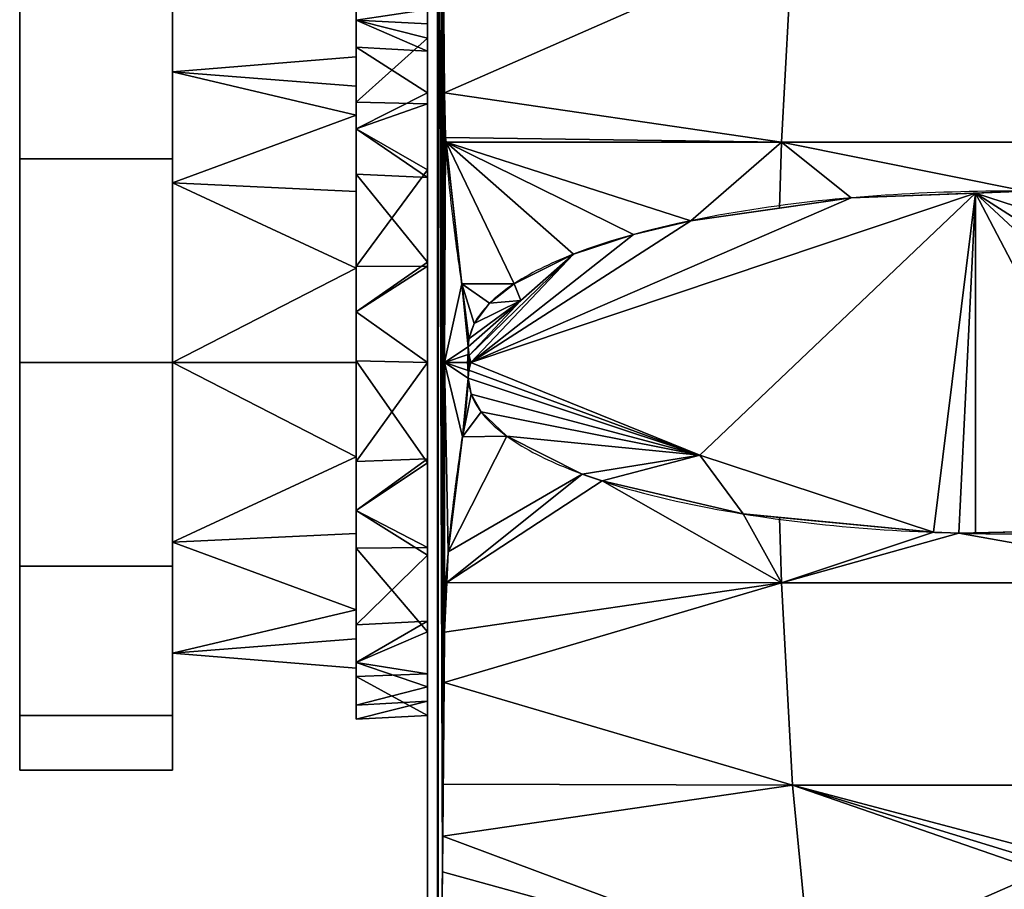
# Model space of a CAD drawing. Extents: x -164 to 115, y -163 to 163.
# Tile 5 of 14: x -164 to -67, y -52 to 34. Entities that reach past the tile are written whole.
import ezdxf

# ---------------------------------------------------------------- set-up
doc = ezdxf.new("R2010")
doc.units = 0
doc.header["$MEASUREMENT"] = 0
doc.layers.add('1', color=7, linetype='Continuous')

# ---------------------------------------------------------------- blocks, each defined once
blk = doc.blocks.new('UG_SURFACE_001')
at = {"layer": '1', "color": 253, "linetype": 'Continuous'}
for points in [[(-82.050622, 16.151275, -96.123315), (-69.864415, 16.623028, -97.921647), (-119.366288, 0, -88.36738)], [(-119.366288, 0, -88.36738), (-69.864415, 16.623028, -97.921647), (-96.912526, -9.101785, -93.408659)], [(-69.864415, 16.623028, -97.921647), (-73.968142, -16.664345, -97.395457), (-96.912526, -9.101785, -93.408659)], [(-69.864415, 16.623028, -97.921647), (-71.480826, -16.748762, -97.758256), (-73.968142, -16.664345, -97.395457)], [(-69.864415, 16.623028, -97.921647), (-69.870211, -16.711747, -97.955965), (-71.480826, -16.748762, -97.758256)], [(-52.603532, -16.314942, -100.075431), (-69.870211, -16.711747, -97.955965), (-69.864415, 16.623028, -97.921647)], [(-18.752672, 0, -102.323584), (-69.864415, 16.623028, -97.921647), (-64.947724, 16.813362, -98.647214)], [(-36.561675, -14.289094, -101.444125), (-52.603532, -16.314942, -100.075431), (-69.864415, 16.623028, -97.921647)], [(-25.688624, -11.614608, -102.060854), (-36.561675, -14.289094, -101.444125), (-69.864415, 16.623028, -97.921647)], [(-25.688624, -11.614608, -102.060854), (-69.864415, 16.623028, -97.921647), (-18.752672, 0, -102.323584)], [(-119.366288, 0, -88.36738), (-97.794048, 13.90849, -93.232222), (-82.050622, 16.151275, -96.123315)], [(-119.366288, 0, -88.36738), (-103.411213, 12.557959, -92.067011), (-97.794048, 13.90849, -93.232222)], [(-109.313287, 10.620551, -90.766042), (-103.411213, 12.557959, -92.067011), (-119.366288, 0, -88.36738)], [(-109.313287, 10.620551, -90.766042), (-119.366288, 0, -88.36738), (-119.550958, 0.682755, -88.321142)], [(-114.480317, 6.079888, -89.562103), (-109.313287, 10.620551, -90.766042), (-119.550958, 0.682755, -88.321142)], [(-115.127437, 7.726111, -89.407019), (-109.313287, 10.620551, -90.766042), (-114.480317, 6.079888, -89.562103)], [(-117.535084, 5.813073, -88.821582), (-115.127437, 7.726111, -89.407019), (-114.480317, 6.079888, -89.562103)], [(-119.550958, 0.682755, -88.321142), (-119.633563, 1.539224, -88.300437), (-114.480317, 6.079888, -89.562103)], [(-114.480317, 6.079888, -89.562103), (-119.633563, 1.539224, -88.300437), (-119.566798, 2.309296, -88.317171)], [(-114.480317, 6.079888, -89.562103), (-119.566798, 2.309296, -88.317171), (-119.038917, 3.831409, -88.449143)], [(-119.038917, 3.831409, -88.449143), (-117.535084, 5.813073, -88.821582), (-114.480317, 6.079888, -89.562103)], [(-96.912526, -9.101785, -93.408659), (-119.564801, -0.757722, -88.317677), (-119.366288, 0, -88.36738)], [(-96.912526, -9.101785, -93.408659), (-119.633563, -1.539224, -88.300437), (-119.564801, -0.757722, -88.317677)], [(-119.633548, -1.549767, -88.300437), (-119.633563, -1.539224, -88.300437), (-96.912526, -9.101785, -93.408659)], [(-119.358376, -3.101009, -88.369355), (-119.633548, -1.549767, -88.300437), (-96.912526, -9.101785, -93.408659)], [(-96.912526, -9.101785, -93.408659), (-118.379869, -4.856611, -88.613003), (-119.358376, -3.101009, -88.369355)], [(-96.912526, -9.101785, -93.408659), (-115.829892, -7.243867, -89.237586), (-118.379869, -4.856611, -88.613003)], [(-96.912526, -9.101785, -93.408659), (-108.445555, -10.950284, -90.962261), (-115.829892, -7.243867, -89.237586)], [(-96.912526, -9.101785, -93.408659), (-106.495105, -11.629046, -91.397084), (-108.445555, -10.950284, -90.962261)], [(-96.912526, -9.101785, -93.408659), (-92.671968, -14.850585, -94.233178), (-106.495105, -11.629046, -91.397084)], [(-96.912526, -9.101785, -93.408659), (-73.968142, -16.664345, -97.395457), (-92.671968, -14.850585, -94.233178)]]:
    blk.add_3dface(points, dxfattribs=at)
blk = doc.blocks.new('UG_SURFACE_004')
at = {"layer": '1', "color": 253, "linetype": 'Continuous'}
for points in [[(-148.643389, 34.641016, -20), (-163.64339, 34.641016, -20), (-163.64339, 39.999999), (-148.643389, 39.999999)], [(-148.643389, 39.999999), (-163.64339, 39.999999), (-163.64339, 34.641016, 20), (-148.643389, 34.641016, 20)], [(-148.643389, 20, -34.641016), (-163.64339, 20, -34.641016), (-163.64339, 34.641016, -20), (-148.643389, 34.641016, -20)], [(-148.643389, 34.641016, 20), (-163.64339, 34.641016, 20), (-163.64339, 20, 34.641016), (-148.643389, 20, 34.641016)], [(-148.643389, 0, -39.999999), (-163.64339, 0, -39.999999), (-163.64339, 20, -34.641016), (-148.643389, 20, -34.641016)], [(-148.643389, 20, 34.641016), (-163.64339, 20, 34.641016), (-163.64339, 0, 39.999999), (-148.643389, 0, 39.999999)], [(-148.643389, 0, 39.999999), (-163.64339, 0, 39.999999), (-163.64339, -20, 34.641016), (-148.643389, -20, 34.641016)], [(-148.643389, -20, -34.641016), (-163.64339, -20, -34.641016), (-163.64339, 0, -39.999999), (-148.643389, 0, -39.999999)], [(-148.643389, -20, 34.641016), (-163.64339, -20, 34.641016), (-163.64339, -34.641016, 20), (-148.643389, -34.641016, 20)], [(-148.643389, -34.641016, -20), (-163.64339, -34.641016, -20), (-163.64339, -20, -34.641016), (-148.643389, -20, -34.641016)], [(-148.643389, -34.641016, 20), (-163.64339, -34.641016, 20), (-163.64339, -39.999999), (-148.643389, -39.999999)], [(-148.643389, -39.999999), (-163.64339, -39.999999), (-163.64339, -34.641016, -20), (-148.643389, -34.641016, -20)]]:
    blk.add_3dface(points, dxfattribs=at)
blk = doc.blocks.new('UG_SURFACE_016')
at = {"layer": '1', "color": 253, "linetype": 'Continuous'}
for points in [[(-87.81068, 41.480247, 88.442162), (-122.081541, 41.470345, 79.755075), (-121.97613, 26.480677, 84.636249)], [(-121.97613, 26.480677, 84.636249), (-88.906586, 21.61161, 93.950376), (-87.81068, 41.480247, 88.442162)], [(-88.906586, 21.61161, 93.950376), (-44.250067, 21.61161, 99.901743), (-43.865185, 41.480247, 94.298765), (-87.81068, 41.480247, 88.442162)], [(-88.906586, 21.61161, 93.950376), (-121.97613, 26.480677, 84.636249), (-121.850356, 22.092355, 85.636072)], [(-121.850356, 22.092355, 85.636072), (-121.796966, 21.607902, 85.713528), (-88.906586, 21.61161, 93.950376)], [(-97.794048, 13.90849, 93.232222), (-88.906586, 21.61161, 93.950376), (-121.796966, 21.607902, 85.713528)], [(-115.127437, 7.726111, 89.407019), (-121.796966, 21.607902, 85.713528), (-120.264873, 7.707229, 87.935984)], [(-121.796966, 21.607902, 85.713528), (-115.127437, 7.726111, 89.407019), (-109.313287, 10.620551, 90.766042)], [(-121.796966, 21.607902, 85.713528), (-109.313287, 10.620551, 90.766042), (-103.411213, 12.557959, 92.067011)], [(-121.796966, 21.607902, 85.713528), (-103.411213, 12.557959, 92.067011), (-97.794048, 13.90849, 93.232222)], [(-97.794048, 13.90849, 93.232222), (-89.083329, 15.149406, 94.831847), (-88.906586, 21.61161, 93.950376)], [(-88.906586, 21.61161, 93.950376), (-89.083329, 15.149406, 94.831847), (-82.050622, 16.151275, 96.123315)], [(-64.947724, 16.813362, 98.647214), (-44.250067, 21.61161, 99.901743), (-88.906586, 21.61161, 93.950376)], [(-88.906586, 21.61161, 93.950376), (-82.050622, 16.151275, 96.123315), (-64.947724, 16.813362, 98.647214)], [(-120.264873, 7.707229, 87.935984), (-117.535084, 5.813073, 88.821582), (-115.127437, 7.726111, 89.407019)], [(-119.566798, 2.309296, 88.317171), (-119.038917, 3.831409, 88.449143), (-120.264873, 7.707229, 87.935984)], [(-119.566798, 2.309296, 88.317171), (-120.264873, 7.707229, 87.935984), (-119.633563, 1.541068, 88.300437)], [(-120.264873, 7.707229, 87.935984), (-119.038917, 3.831409, 88.449143), (-117.535084, 5.813073, 88.821582)], [(-119.633563, 1.541068, 88.300437), (-119.633563, 1.539224, 88.300437), (-119.566798, 2.309296, 88.317171)]]:
    blk.add_3dface(points, dxfattribs=at)
blk = doc.blocks.new('UG_SURFACE_017')
at = {"layer": '1', "color": 253, "linetype": 'Continuous'}
for points in [[(-130.643398, 29.999999), (-130.643398, 27.135255, -8.816779), (-148.643389, 28.531695, -9.27051)], [(-130.643398, 29.999999), (-148.643389, 28.531695, -9.27051), (-148.643389, 28.531695, 9.27051)], [(-148.643389, 28.531695, 9.27051), (-130.643398, 27.135255, 8.816779), (-130.643398, 29.999999)], [(-130.643398, 24.27051, 17.633557), (-130.643398, 27.135255, 8.816779), (-148.643389, 28.531695, 9.27051)], [(-148.643389, 28.531695, 9.27051), (-148.643389, 17.633557, 24.27051), (-130.643398, 24.27051, 17.633557)], [(-148.643389, 28.531695, -9.27051), (-130.643398, 27.135255, -8.816779), (-130.643398, 24.27051, -17.633557)], [(-148.643389, 17.633557, -24.27051), (-148.643389, 28.531695, -9.27051), (-130.643398, 24.27051, -17.633557)], [(-130.643398, 24.27051, -17.633557), (-130.643398, 16.77051, -23.082627), (-148.643389, 17.633557, -24.27051)], [(-148.643389, 17.633557, 24.27051), (-130.643398, 16.77051, 23.082627), (-130.643398, 24.27051, 17.633557)], [(-130.643398, 9.27051, 28.531695), (-130.643398, 16.77051, 23.082627), (-148.643389, 17.633557, 24.27051)], [(-148.643389, 17.633557, 24.27051), (-148.643389, 0, 29.999999), (-130.643398, 9.27051, 28.531695)], [(-148.643389, 17.633557, -24.27051), (-130.643398, 16.77051, -23.082627), (-130.643398, 9.27051, -28.531695)], [(-148.643389, 0, -29.999999), (-148.643389, 17.633557, -24.27051), (-130.643398, 9.27051, -28.531695)], [(-130.643398, 9.27051, -28.531695), (-130.643398, 0, -28.531695), (-148.643389, 0, -29.999999)], [(-148.643389, 0, 29.999999), (-130.643398, 0, 28.531695), (-130.643398, 9.27051, 28.531695)], [(-130.643398, -9.27051, 28.531695), (-130.643398, 0, 28.531695), (-148.643389, 0, 29.999999)], [(-148.643389, 0, -29.999999), (-130.643398, 0, -28.531695), (-130.643398, -9.27051, -28.531695)], [(-148.643389, -17.633557, -24.27051), (-148.643389, 0, -29.999999), (-130.643398, -9.27051, -28.531695)], [(-148.643389, 0, 29.999999), (-148.643389, -17.633557, 24.27051), (-130.643398, -9.27051, 28.531695)], [(-130.643398, -9.27051, -28.531695), (-130.643398, -16.77051, -23.082627), (-148.643389, -17.633557, -24.27051)], [(-148.643389, -17.633557, 24.27051), (-130.643398, -16.77051, 23.082627), (-130.643398, -9.27051, 28.531695)], [(-130.643398, -24.27051, 17.633557), (-130.643398, -16.77051, 23.082627), (-148.643389, -17.633557, 24.27051)], [(-148.643389, -17.633557, -24.27051), (-130.643398, -16.77051, -23.082627), (-130.643398, -24.27051, -17.633557)], [(-130.643398, -24.27051, -17.633557), (-148.643389, -28.531695, -9.27051), (-148.643389, -17.633557, -24.27051)], [(-148.643389, -17.633557, 24.27051), (-148.643389, -28.531695, 9.27051), (-130.643398, -24.27051, 17.633557)], [(-130.643398, -24.27051, -17.633557), (-130.643398, -27.135255, -8.816779), (-148.643389, -28.531695, -9.27051)], [(-148.643389, -28.531695, 9.27051), (-130.643398, -27.135255, 8.816779), (-130.643398, -24.27051, 17.633557)], [(-130.643398, -29.999999), (-130.643398, -27.135255, 8.816779), (-148.643389, -28.531695, 9.27051)], [(-148.643389, -28.531695, -9.27051), (-130.643398, -27.135255, -8.816779), (-130.643398, -29.999999)], [(-130.643398, -29.999999), (-148.643389, -28.531695, 9.27051), (-148.643389, -28.531695, -9.27051)]]:
    blk.add_3dface(points, dxfattribs=at)
blk = doc.blocks.new('UG_SURFACE_032')
at = {"layer": '1', "color": 253, "linetype": 'Continuous'}
for points in [[(-130.643398, 29.999999), (-130.643398, 33.582255, 9.860639), (-130.643398, 33.582255, -9.860639)], [(-130.643398, 22.920126, 26.451236), (-130.643398, 33.582255, 9.860639), (-130.643398, 29.999999), (-130.643398, 24.27051, 17.633557)], [(-130.643398, 33.582255, -9.860639), (-130.643398, 22.920126, -26.451236), (-130.643398, 24.27051, -17.633557), (-130.643398, 29.999999)], [(-130.643398, 24.27051, 17.633557), (-130.643398, 9.27051, 28.531695), (-130.643398, 4.98102, 34.643751), (-130.643398, 22.920126, 26.451236)], [(-130.643398, 22.920126, -26.451236), (-130.643398, 4.98102, -34.643751), (-130.643398, 9.27051, -28.531695), (-130.643398, 24.27051, -17.633557)], [(-130.643398, -14.539526, 31.837121), (-130.643398, 4.98102, 34.643751), (-130.643398, 9.27051, 28.531695), (-130.643398, -9.27051, 28.531695)], [(-130.643398, 4.98102, -34.643751), (-130.643398, -14.539526, -31.837121), (-130.643398, -9.27051, -28.531695), (-130.643398, 9.27051, -28.531695)], [(-130.643398, -29.443873, 18.92243), (-130.643398, -14.539526, 31.837121), (-130.643398, -9.27051, 28.531695), (-130.643398, -24.27051, 17.633557)], [(-130.643398, -24.27051, -17.633557), (-130.643398, -9.27051, -28.531695), (-130.643398, -14.539526, -31.837121), (-130.643398, -29.443873, -18.92243)], [(-130.643398, -24.27051, 17.633557), (-130.643398, -29.999999), (-130.643398, -35), (-130.643398, -29.443873, 18.92243)], [(-130.643398, -29.443873, -18.92243), (-130.643398, -35), (-130.643398, -29.999999), (-130.643398, -24.27051, -17.633557)]]:
    blk.add_3dface(points, dxfattribs=at)
blk = doc.blocks.new('UG_SURFACE_037')
at = {"layer": '1', "color": 253, "linetype": 'Continuous'}
for points in [[(-120.208144, -7.306179, -87.975256), (-119.633563, -1.539224, -88.300437), (-119.633548, -1.549767, -88.300437)], [(-119.633548, -1.549767, -88.300437), (-119.358376, -3.101009, -88.369355), (-120.208144, -7.306179, -87.975256)], [(-120.208144, -7.306179, -87.975256), (-119.358376, -3.101009, -88.369355), (-118.379869, -4.856611, -88.613003)], [(-120.208144, -7.306179, -87.975256), (-118.379869, -4.856611, -88.613003), (-115.829892, -7.243867, -89.237586)], [(-115.829892, -7.243867, -89.237586), (-121.597946, -18.587446, -86.342253), (-120.208144, -7.306179, -87.975256)], [(-121.597946, -18.587446, -86.342253), (-115.829892, -7.243867, -89.237586), (-108.445555, -10.950284, -90.962261)], [(-108.445555, -10.950284, -90.962261), (-121.742219, -21.598604, -85.691437), (-121.597946, -18.587446, -86.342253)], [(-121.742219, -21.598604, -85.691437), (-108.445555, -10.950284, -90.962261), (-106.495105, -11.629046, -91.397084)], [(-88.906586, -21.61161, -93.950376), (-121.742219, -21.598604, -85.691437), (-106.495105, -11.629046, -91.397084)], [(-106.495105, -11.629046, -91.397084), (-92.671968, -14.850585, -94.233178), (-88.906586, -21.61161, -93.950376)], [(-92.671968, -14.850585, -94.233178), (-89.085855, -15.198341, -94.839491), (-88.906586, -21.61161, -93.950376)], [(-88.906586, -21.61161, -93.950376), (-89.085855, -15.198341, -94.839491), (-73.968142, -16.664345, -97.395457)], [(-71.480826, -16.748762, -97.758256), (-52.603532, -16.314942, -100.075431), (-44.250067, -21.61161, -99.901743)], [(-88.906586, -21.61161, -93.950376), (-73.968142, -16.664345, -97.395457), (-71.480826, -16.748762, -97.758256)], [(-44.250067, -21.61161, -99.901743), (-88.906586, -21.61161, -93.950376), (-71.480826, -16.748762, -97.758256)], [(-122.004621, -31.393837, -83.316952), (-121.97613, -26.480677, -84.636249), (-88.906586, -21.61161, -93.950376)], [(-88.906586, -21.61161, -93.950376), (-87.81068, -41.480247, -88.442162), (-122.004621, -31.393837, -83.316952)], [(-121.97613, -26.480677, -84.636249), (-121.742219, -21.598604, -85.691437), (-88.906586, -21.61161, -93.950376)], [(-43.865185, -41.480247, -94.298765), (-87.81068, -41.480247, -88.442162), (-88.906586, -21.61161, -93.950376), (-44.250067, -21.61161, -99.901743)], [(-87.81068, -41.480247, -88.442162), (-122.086406, -41.39252, -79.529949), (-122.004621, -31.393837, -83.316952)], [(-122.128107, -46.4902, -77.599198), (-122.086406, -41.39252, -79.529949), (-87.81068, -41.480247, -88.442162)], [(-122.128107, -46.4902, -77.599198), (-87.81068, -41.480247, -88.442162), (-86.014464, -59.961881, -79.414032)], [(-63.244238, -50.000001, -88.680483), (-86.014464, -59.961881, -79.414032), (-87.81068, -41.480247, -88.442162)], [(-63.246444, -48, -89.635924), (-87.81068, -41.480247, -88.442162), (-43.865185, -41.480247, -94.298765)], [(-87.81068, -41.480247, -88.442162), (-63.246444, -48, -89.635924), (-63.255735, -49.001899, -89.162156)], [(-87.81068, -41.480247, -88.442162), (-63.255735, -49.001899, -89.162156), (-63.244238, -50.000001, -88.680483)], [(-86.014464, -59.961881, -79.414032), (-122.16533, -50.006863, -75.875409), (-122.128107, -46.4902, -77.599198)], [(-86.014464, -59.961881, -79.414032), (-122.295275, -59.843116, -69.858551), (-122.16533, -50.006863, -75.875409)], [(-43.234352, -59.961881, -85.115336), (-86.014464, -59.961881, -79.414032), (-63.244238, -50.000001, -88.680483)]]:
    blk.add_3dface(points, dxfattribs=at)
blk = doc.blocks.new('UG_SURFACE_047')
at = {"layer": '1', "color": 253, "linetype": 'Continuous'}
for points in [[(-130.643398, 33.582255, -9.860639), (-123.643391, 34.643751, -4.98102), (-123.643391, 30.547492, -13.950572)], [(-123.643391, 34.643751, -4.98102), (-130.643398, 33.582255, -9.860639), (-130.643398, 33.582255, 4.98102)], [(-130.643398, 33.582255, 4.98102), (-123.643391, 33.240434, 4.779253), (-123.643391, 34.643751, -4.98102)], [(-123.643391, 31.837121, 14.539526), (-123.643391, 33.240434, 4.779253), (-130.643398, 33.582255, 9.860639)], [(-123.643391, 33.240434, 4.779253), (-130.643398, 33.582255, 4.98102), (-130.643398, 33.582255, 9.860639)], [(-123.643391, 31.837121, 14.539526), (-130.643398, 33.582255, 9.860639), (-130.643398, 25.558248, 22.346238)], [(-123.643391, 30.547492, -13.950572), (-130.643398, 30.944133, -13.965637), (-130.643398, 33.582255, -9.860639)], [(-130.643398, 25.558248, 22.346238), (-123.643391, 25.379775, 21.9917), (-123.643391, 31.837121, 14.539526)], [(-123.643391, 26.451236, -22.920126), (-130.643398, 22.920126, -26.451236), (-130.643398, 30.944133, -13.965637)], [(-130.643398, 30.944133, -13.965637), (-123.643391, 30.547492, -13.950572), (-123.643391, 26.451236, -22.920126)], [(-123.643391, 26.451236, -22.920126), (-123.643391, 18.155938, -28.25119), (-130.643398, 22.920126, -26.451236)], [(-123.643391, 25.379775, 21.9917), (-130.643398, 25.558248, 22.346238), (-130.643398, 22.920126, 26.451236)], [(-123.643391, 18.92243, 29.443873), (-123.643391, 25.379775, 21.9917), (-130.643398, 22.920126, 26.451236)], [(-123.643391, 18.92243, 29.443873), (-130.643398, 22.920126, 26.451236), (-130.643398, 9.419678, 32.616682)], [(-123.643391, 18.155938, -28.25119), (-130.643398, 18.481467, -28.478302), (-130.643398, 22.920126, -26.451236)], [(-130.643398, 9.419678, 32.616682), (-123.643391, 9.461215, 32.221936), (-123.643391, 18.92243, 29.443873)], [(-123.643391, 9.860639, -33.582255), (-130.643398, 4.98102, -34.643751), (-130.643398, 18.481467, -28.478302)], [(-130.643398, 18.481467, -28.478302), (-123.643391, 18.155938, -28.25119), (-123.643391, 9.860639, -33.582255)], [(-130.643398, 4.98102, -34.643751), (-123.643391, 9.860639, -33.582255), (-123.643391, 0, -33.582255)], [(-123.643391, 0, 35), (-123.643391, 9.461215, 32.221936), (-130.643398, 4.98102, 34.643751)], [(-123.643391, 9.461215, 32.221936), (-130.643398, 9.419678, 32.616682), (-130.643398, 4.98102, 34.643751)], [(-123.643391, 0, 35), (-130.643398, 4.98102, 34.643751), (-130.643398, -9.709572, 32.531563)], [(-123.643391, 0, -33.582255), (-130.643398, 0.151067, -33.949308), (-130.643398, 4.98102, -34.643751)], [(-123.643391, -9.860639, -33.582255), (-130.643398, -14.539526, -31.837121), (-130.643398, 0.151067, -33.949308)], [(-130.643398, 0.151067, -33.949308), (-123.643391, 0, -33.582255), (-123.643391, -9.860639, -33.582255)], [(-130.643398, -9.709572, 32.531563), (-123.643391, -9.461215, 32.221936), (-123.643391, 0, 35)], [(-130.643398, -14.539526, 31.837121), (-123.643391, -18.92243, 29.443873), (-123.643391, -9.461215, 32.221936)], [(-123.643391, -9.461215, 32.221936), (-130.643398, -9.709572, 32.531563), (-130.643398, -14.539526, 31.837121)], [(-123.643391, -9.860639, -33.582255), (-123.643391, -18.155938, -28.25119), (-130.643398, -14.539526, -31.837121)], [(-123.643391, -18.155938, -28.25119), (-130.643398, -18.227296, -28.641649), (-130.643398, -14.539526, -31.837121)], [(-123.643391, -18.92243, 29.443873), (-130.643398, -14.539526, 31.837121), (-130.643398, -25.756102, 22.1179)], [(-130.643398, -18.227296, -28.641649), (-123.643391, -18.155938, -28.25119), (-123.643391, -26.451236, -22.920126)], [(-123.643391, -26.451236, -22.920126), (-130.643398, -29.443873, -18.92243), (-130.643398, -18.227296, -28.641649)], [(-130.643398, -25.756102, 22.1179), (-123.643391, -25.379775, 21.9917), (-123.643391, -18.92243, 29.443873)], [(-123.643391, -31.837121, 14.539526), (-123.643391, -25.379775, 21.9917), (-130.643398, -29.443873, 18.92243)], [(-123.643391, -25.379775, 21.9917), (-130.643398, -25.756102, 22.1179), (-130.643398, -29.443873, 18.92243)], [(-123.643391, -26.451236, -22.920126), (-123.643391, -30.547492, -13.950572), (-130.643398, -29.443873, -18.92243)], [(-123.643391, -30.547492, -13.950572), (-130.643398, -30.818621, -14.240467), (-130.643398, -29.443873, -18.92243)], [(-123.643391, -31.837121, 14.539526), (-130.643398, -29.443873, 18.92243), (-130.643398, -33.625253, 4.681961)], [(-130.643398, -30.818621, -14.240467), (-123.643391, -30.547492, -13.950572), (-123.643391, -34.643751, -4.98102)], [(-123.643391, -34.643751, -4.98102), (-130.643398, -35), (-130.643398, -30.818621, -14.240467)], [(-130.643398, -33.625253, 4.681961), (-123.643391, -33.240434, 4.779253), (-123.643391, -31.837121, 14.539526)], [(-123.643391, -34.643751, -4.98102), (-123.643391, -33.240434, 4.779253), (-130.643398, -35)], [(-123.643391, -33.240434, 4.779253), (-130.643398, -33.625253, 4.681961), (-130.643398, -35)]]:
    blk.add_3dface(points, dxfattribs=at)
blk = doc.blocks.new('UG_SURFACE_048')
at = {"layer": '1', "color": 253, "linetype": 'Continuous'}
for points in [[(-123.643391, 18.92243, 29.443873), (-123.643391, 0, 35), (-123.643391, 58.922645, 52.826107)], [(-123.643391, -58.922645, 52.826107), (-123.643391, 58.922645, 52.826107), (-123.643391, 0, 35), (-123.643391, -18.92243, 29.443873)], [(-123.643391, 9.860639, -33.582255), (-123.643391, 26.451236, -22.920126), (-123.643391, 58.922645, -52.826107)], [(-123.643391, 31.837121, 14.539526), (-123.643391, 18.92243, 29.443873), (-123.643391, 58.922645, 52.826107)], [(-123.643391, 58.922645, -52.826107), (-123.643391, -58.922645, -52.826107), (-123.643391, -9.860639, -33.582255), (-123.643391, 9.860639, -33.582255)], [(-123.643391, 34.643751, -4.98102), (-123.643391, 31.837121, 14.539526), (-123.643391, 58.922645, 52.826107), (-123.643391, 58.922645, -52.826107)], [(-123.643391, 58.922645, -52.826107), (-123.643391, 26.451236, -22.920126), (-123.643391, 34.643751, -4.98102)], [(-123.643391, -58.922645, -52.826107), (-123.643391, -26.451236, -22.920126), (-123.643391, -9.860639, -33.582255)], [(-123.643391, -58.922645, 52.826107), (-123.643391, -18.92243, 29.443873), (-123.643391, -31.837121, 14.539526)], [(-123.643391, -34.643751, -4.98102), (-123.643391, -26.451236, -22.920126), (-123.643391, -58.922645, -52.826107)], [(-123.643391, -31.837121, 14.539526), (-123.643391, -34.643751, -4.98102), (-123.643391, -58.922645, -52.826107), (-123.643391, -58.922645, 52.826107)]]:
    blk.add_3dface(points, dxfattribs=at)
blk = doc.blocks.new('UG_SURFACE_074')
at = {"layer": '1', "color": 253, "linetype": 'Continuous'}
for points in [[(-121.97613, 26.480677, -84.636249), (-122.081541, 41.470345, -79.755075), (-87.81068, 41.480247, -88.442162)], [(-87.81068, 41.480247, -88.442162), (-88.906586, 21.61161, -93.950376), (-121.97613, 26.480677, -84.636249)], [(-44.250067, 21.61161, -99.901743), (-88.906586, 21.61161, -93.950376), (-87.81068, 41.480247, -88.442162), (-43.865185, 41.480247, -94.298765)], [(-121.850356, 22.092355, -85.636072), (-121.97613, 26.480677, -84.636249), (-88.906586, 21.61161, -93.950376)], [(-88.906586, 21.61161, -93.950376), (-121.796966, 21.607902, -85.713528), (-121.850356, 22.092355, -85.636072)], [(-121.796966, 21.607902, -85.713528), (-88.906586, 21.61161, -93.950376), (-97.794048, 13.90849, -93.232222)], [(-120.264873, 7.707229, -87.935984), (-121.796966, 21.607902, -85.713528), (-115.127437, 7.726111, -89.407019)], [(-109.313287, 10.620551, -90.766042), (-115.127437, 7.726111, -89.407019), (-121.796966, 21.607902, -85.713528)], [(-103.411213, 12.557959, -92.067011), (-109.313287, 10.620551, -90.766042), (-121.796966, 21.607902, -85.713528)], [(-97.794048, 13.90849, -93.232222), (-103.411213, 12.557959, -92.067011), (-121.796966, 21.607902, -85.713528)], [(-88.906586, 21.61161, -93.950376), (-89.083329, 15.149406, -94.831847), (-97.794048, 13.90849, -93.232222)], [(-82.050622, 16.151275, -96.123315), (-89.083329, 15.149406, -94.831847), (-88.906586, 21.61161, -93.950376)], [(-64.947724, 16.813362, -98.647214), (-82.050622, 16.151275, -96.123315), (-88.906586, 21.61161, -93.950376)], [(-88.906586, 21.61161, -93.950376), (-44.250067, 21.61161, -99.901743), (-64.947724, 16.813362, -98.647214)], [(-115.127437, 7.726111, -89.407019), (-117.535084, 5.813073, -88.821582), (-120.264873, 7.707229, -87.935984)], [(-119.633563, 1.541068, -88.300437), (-120.264873, 7.707229, -87.935984), (-119.566798, 2.309296, -88.317171)], [(-117.535084, 5.813073, -88.821582), (-119.038917, 3.831409, -88.449143), (-120.264873, 7.707229, -87.935984)], [(-120.264873, 7.707229, -87.935984), (-119.038917, 3.831409, -88.449143), (-119.566798, 2.309296, -88.317171)], [(-119.566798, 2.309296, -88.317171), (-119.633563, 1.539224, -88.300437), (-119.633563, 1.541068, -88.300437)]]:
    blk.add_3dface(points, dxfattribs=at)
blk = doc.blocks.new('UG_SURFACE_078')
at = {"layer": '1', "color": 253, "linetype": 'Continuous'}
for points in [[(-119.633548, -1.549767, 88.300437), (-119.633563, -1.539224, 88.300437), (-120.208144, -7.306179, 87.975256)], [(-120.208144, -7.306179, 87.975256), (-119.358376, -3.101009, 88.369355), (-119.633548, -1.549767, 88.300437)], [(-118.379869, -4.856611, 88.613003), (-119.358376, -3.101009, 88.369355), (-120.208144, -7.306179, 87.975256)], [(-115.829892, -7.243867, 89.237586), (-118.379869, -4.856611, 88.613003), (-120.208144, -7.306179, 87.975256)], [(-120.208144, -7.306179, 87.975256), (-121.597946, -18.587446, 86.342253), (-115.829892, -7.243867, 89.237586)], [(-108.445555, -10.950284, 90.962261), (-115.829892, -7.243867, 89.237586), (-121.597946, -18.587446, 86.342253)], [(-121.597946, -18.587446, 86.342253), (-121.742219, -21.598604, 85.691437), (-108.445555, -10.950284, 90.962261)], [(-106.495105, -11.629046, 91.397084), (-108.445555, -10.950284, 90.962261), (-121.742219, -21.598604, 85.691437)], [(-106.495105, -11.629046, 91.397084), (-121.742219, -21.598604, 85.691437), (-88.906586, -21.61161, 93.950376)], [(-88.906586, -21.61161, 93.950376), (-92.671968, -14.850585, 94.233178), (-106.495105, -11.629046, 91.397084)], [(-88.906586, -21.61161, 93.950376), (-89.085855, -15.198341, 94.839491), (-92.671968, -14.850585, 94.233178)], [(-73.968142, -16.664345, 97.395457), (-89.085855, -15.198341, 94.839491), (-88.906586, -21.61161, 93.950376)], [(-44.250067, -21.61161, 99.901743), (-52.603532, -16.314942, 100.075431), (-71.480826, -16.748762, 97.758256)], [(-71.480826, -16.748762, 97.758256), (-73.968142, -16.664345, 97.395457), (-88.906586, -21.61161, 93.950376)], [(-71.480826, -16.748762, 97.758256), (-88.906586, -21.61161, 93.950376), (-44.250067, -21.61161, 99.901743)], [(-122.004621, -31.393837, 83.316952), (-87.81068, -41.480247, 88.442162), (-88.906586, -21.61161, 93.950376)], [(-88.906586, -21.61161, 93.950376), (-121.97613, -26.480677, 84.636249), (-122.004621, -31.393837, 83.316952)], [(-88.906586, -21.61161, 93.950376), (-121.742219, -21.598604, 85.691437), (-121.97613, -26.480677, 84.636249)], [(-87.81068, -41.480247, 88.442162), (-43.865185, -41.480247, 94.298765), (-44.250067, -21.61161, 99.901743), (-88.906586, -21.61161, 93.950376)], [(-122.004621, -31.393837, 83.316952), (-122.086406, -41.39252, 79.529949), (-87.81068, -41.480247, 88.442162)], [(-87.81068, -41.480247, 88.442162), (-122.086406, -41.39252, 79.529949), (-122.128107, -46.4902, 77.599198)], [(-86.014464, -59.961881, 79.414032), (-87.81068, -41.480247, 88.442162), (-122.128107, -46.4902, 77.599198)], [(-86.014464, -59.961881, 79.414032), (-43.234352, -59.961881, 85.115336), (-43.865185, -41.480247, 94.298765), (-87.81068, -41.480247, 88.442162)], [(-122.128107, -46.4902, 77.599198), (-122.16533, -50.006863, 75.875409), (-86.014464, -59.961881, 79.414032)], [(-122.16533, -50.006863, 75.875409), (-122.295275, -59.843116, 69.858551), (-86.014464, -59.961881, 79.414032)]]:
    blk.add_3dface(points, dxfattribs=at)
blk = doc.blocks.new('UG_SURFACE_097')
at = {"layer": '1', "color": 253, "linetype": 'Continuous'}
blk.add_3dface([(-122.649238, -110.099286, 53.468347), (-122.649238, 110.099286, 53.468347), (-123.643391, 58.922645, 52.826107), (-123.643391, -58.922645, 52.826107)], dxfattribs=at)
blk = doc.blocks.new('UG_SURFACE_108')
at = {"layer": '1', "color": 253, "linetype": 'Continuous'}
blk.add_3dface([(-122.649238, 110.099286, -53.468347), (-122.649238, -110.099286, -53.468347), (-123.643391, -58.922645, -52.826107), (-123.643391, 58.922645, -52.826107)], dxfattribs=at)
blk = doc.blocks.new('UG_SURFACE_144')
at = {"layer": '1', "color": 253, "linetype": 'Continuous'}
for points in [[(-119.564801, -0.757722, 88.317677), (-119.530864, 0, 88.319324), (-119.695418, 0, 88.271193)], [(-119.695418, 0, 88.271193), (-119.649611, -0.771878, 88.292971), (-119.564801, -0.757722, 88.317677)], [(-119.564801, -0.757722, 88.317677), (-119.366288, 0, 88.36738), (-119.530864, 0, 88.319324)], [(-119.649611, -0.771878, 88.292971), (-119.633563, -1.539224, 88.300437), (-119.564801, -0.757722, 88.317677)]]:
    blk.add_3dface(points, dxfattribs=at)
blk = doc.blocks.new('UG_SURFACE_159')
at = {"layer": '1', "color": 253, "linetype": 'Continuous'}
for points in [[(-119.564801, -0.757722, -88.317677), (-119.649611, -0.771878, -88.292971), (-119.695418, 0, -88.271193)], [(-119.695418, 0, -88.271193), (-119.530864, 0, -88.319324), (-119.564801, -0.757722, -88.317677)], [(-119.530864, 0, -88.319324), (-119.366288, 0, -88.36738), (-119.564801, -0.757722, -88.317677)], [(-119.564801, -0.757722, -88.317677), (-119.633563, -1.539224, -88.300437), (-119.649611, -0.771878, -88.292971)]]:
    blk.add_3dface(points, dxfattribs=at)
blk = doc.blocks.new('UG_SURFACE_160')
at = {"layer": '1', "color": 253, "linetype": 'Continuous'}
for points in [[(-163.64339, 34.641016, 20), (-163.64339, 39.999999), (-163.64339, 34.641016, -20), (-163.64339, 20, -34.641016)], [(-163.64339, 20, 34.641016), (-163.64339, 34.641016, 20), (-163.64339, -34.641016, -20)], [(-163.64339, 0, -39.999999), (-163.64339, -20, -34.641016), (-163.64339, -34.641016, -20), (-163.64339, 34.641016, 20)], [(-163.64339, 20, -34.641016), (-163.64339, 0, -39.999999), (-163.64339, 34.641016, 20)], [(-163.64339, 0, 39.999999), (-163.64339, 20, 34.641016), (-163.64339, -34.641016, -20)], [(-163.64339, -20, 34.641016), (-163.64339, 0, 39.999999), (-163.64339, -34.641016, -20)], [(-163.64339, -34.641016, -20), (-163.64339, -39.999999), (-163.64339, -34.641016, 20), (-163.64339, -20, 34.641016)]]:
    blk.add_3dface(points, dxfattribs=at)
blk = doc.blocks.new('UG_SURFACE_162')
at = {"layer": '1', "color": 253, "linetype": 'Continuous'}
for points in [[(-119.550958, 0.682755, 88.321142), (-119.633563, 1.539224, 88.300437), (-119.649738, 0.768885, 88.292912)], [(-119.550958, 0.682755, 88.321142), (-119.649738, 0.768885, 88.292912), (-119.695418, 0, 88.271193)], [(-119.695418, 0, 88.271193), (-119.530864, 0, 88.319324), (-119.550958, 0.682755, 88.321142)], [(-119.530864, 0, 88.319324), (-119.366288, 0, 88.36738), (-119.550958, 0.682755, 88.321142)]]:
    blk.add_3dface(points, dxfattribs=at)
blk = doc.blocks.new('UG_SURFACE_176')
at = {"layer": '1', "color": 253, "linetype": 'Continuous'}
for points in [[(-119.649738, 0.768885, -88.292912), (-119.633563, 1.539224, -88.300437), (-119.550958, 0.682755, -88.321142)], [(-119.695418, 0, -88.271193), (-119.649738, 0.768885, -88.292912), (-119.550958, 0.682755, -88.321142)], [(-119.550958, 0.682755, -88.321142), (-119.530864, 0, -88.319324), (-119.695418, 0, -88.271193)], [(-119.550958, 0.682755, -88.321142), (-119.366288, 0, -88.36738), (-119.530864, 0, -88.319324)]]:
    blk.add_3dface(points, dxfattribs=at)
blk = doc.blocks.new('UG_SURFACE_180')
at = {"layer": '1', "color": 253, "linetype": 'Continuous'}
for points in [[(-121.850356, 22.092355, 85.636072), (-121.97613, 26.480677, 84.636249), (-121.97613, 0, 84.636249)], [(-120.264873, 7.707229, 87.935984), (-121.850356, 22.092355, 85.636072), (-121.97613, 0, 84.636249)], [(-119.633563, 1.541068, 88.300437), (-120.264873, 7.707229, 87.935984), (-121.97613, 0, 84.636249)], [(-121.97613, 0, 84.636249), (-119.633563, 1.539224, 88.300437), (-119.633563, 1.541068, 88.300437)], [(-119.649738, 0.768885, 88.292912), (-119.633563, 1.539224, 88.300437), (-121.97613, 0, 84.636249)], [(-121.97613, 0, 84.636249), (-119.695418, 0, 88.271193), (-119.649738, 0.768885, 88.292912)], [(-119.649611, -0.771878, 88.292971), (-119.695418, 0, 88.271193), (-121.97613, 0, 84.636249)], [(-121.97613, 0, 84.636249), (-121.97613, -26.480677, 84.636249), (-121.597946, -18.587446, 86.342253)], [(-119.633563, -1.539224, 88.300437), (-119.649611, -0.771878, 88.292971), (-121.97613, 0, 84.636249)], [(-121.97613, 0, 84.636249), (-121.597946, -18.587446, 86.342253), (-120.208144, -7.306179, 87.975256)], [(-121.97613, 0, 84.636249), (-120.208144, -7.306179, 87.975256), (-119.633563, -1.539224, 88.300437)]]:
    blk.add_3dface(points, dxfattribs=at)
blk = doc.blocks.new('UG_SURFACE_194')
at = {"layer": '1', "color": 253, "linetype": 'Continuous'}
for points in [[(-121.97613, 0, -84.636249), (-121.97613, 26.480677, -84.636249), (-121.850356, 22.092355, -85.636072)], [(-121.97613, 0, -84.636249), (-121.850356, 22.092355, -85.636072), (-120.264873, 7.707229, -87.935984)], [(-121.97613, 0, -84.636249), (-120.264873, 7.707229, -87.935984), (-119.633563, 1.541068, -88.300437)], [(-119.633563, 1.541068, -88.300437), (-119.633563, 1.539224, -88.300437), (-121.97613, 0, -84.636249)], [(-121.97613, 0, -84.636249), (-119.633563, 1.539224, -88.300437), (-119.649738, 0.768885, -88.292912)], [(-119.649738, 0.768885, -88.292912), (-119.695418, 0, -88.271193), (-121.97613, 0, -84.636249)], [(-121.597946, -18.587446, -86.342253), (-121.97613, -26.480677, -84.636249), (-121.97613, 0, -84.636249)], [(-120.208144, -7.306179, -87.975256), (-121.597946, -18.587446, -86.342253), (-121.97613, 0, -84.636249)], [(-121.97613, 0, -84.636249), (-119.695418, 0, -88.271193), (-119.649611, -0.771878, -88.292971)], [(-119.633563, -1.539224, -88.300437), (-120.208144, -7.306179, -87.975256), (-121.97613, 0, -84.636249)], [(-121.97613, 0, -84.636249), (-119.649611, -0.771878, -88.292971), (-119.633563, -1.539224, -88.300437)]]:
    blk.add_3dface(points, dxfattribs=at)
blk = doc.blocks.new('UG_SURFACE_197')
at = {"layer": '1', "color": 253, "linetype": 'Continuous'}
for points in [[(-122.575723, 76.414712, 56.872543), (-122.608319, 93.276478, 55.363111), (-122.649238, 110.099286, 53.468347), (-122.649238, -110.099286, 53.468347)], [(-122.575723, 76.414712, 56.872543), (-122.649238, -110.099286, 53.468347), (-122.608319, -93.276478, 55.363111), (-122.575723, -76.414712, 56.872543)], [(-122.289032, 59.858359, 70.147611), (-122.504547, 72.877422, 60.168169), (-122.575723, 76.414712, 56.872543), (-122.16533, -50.006863, 75.875409)], [(-122.575723, 76.414712, 56.872543), (-122.575723, -76.414712, 56.872543), (-122.348398, -63.864477, 67.398675), (-122.16533, -50.006863, 75.875409)], [(-122.242153, 56.39917, 72.318189), (-122.289032, 59.858359, 70.147611), (-122.128107, -46.4902, 77.599198)], [(-122.289032, 59.858359, 70.147611), (-122.16533, -50.006863, 75.875409), (-122.128107, -46.4902, 77.599198)], [(-122.084722, 41.922551, 79.607822), (-122.242153, 56.39917, 72.318189), (-122.004621, -31.393837, 83.316952)], [(-122.242153, 56.39917, 72.318189), (-122.128107, -46.4902, 77.599198), (-122.004621, -31.393837, 83.316952)], [(-122.004621, -31.393837, 83.316952), (-121.97613, -26.480677, 84.636249), (-121.97613, 26.480677, 84.636249), (-122.084722, 41.922551, 79.607822)]]:
    blk.add_3dface(points, dxfattribs=at)
blk = doc.blocks.new('UG_SURFACE_199')
at = {"layer": '1', "color": 253, "linetype": 'Continuous'}
for points in [[(-148.643389, 28.531695, -9.27051), (-148.643389, 34.641016, -20), (-148.643389, 39.999999)], [(-148.643389, 39.999999), (-148.643389, 34.641016, 20), (-148.643389, 28.531695, 9.27051), (-148.643389, 28.531695, -9.27051)], [(-148.643389, 17.633557, 24.27051), (-148.643389, 28.531695, 9.27051), (-148.643389, 34.641016, 20), (-148.643389, 20, 34.641016)], [(-148.643389, 20, -34.641016), (-148.643389, 34.641016, -20), (-148.643389, 28.531695, -9.27051), (-148.643389, 17.633557, -24.27051)], [(-148.643389, 17.633557, -24.27051), (-148.643389, 0, -29.999999), (-148.643389, 0, -39.999999), (-148.643389, 20, -34.641016)], [(-148.643389, 20, 34.641016), (-148.643389, 0, 39.999999), (-148.643389, 0, 29.999999), (-148.643389, 17.633557, 24.27051)], [(-148.643389, -20, -34.641016), (-148.643389, 0, -39.999999), (-148.643389, 0, -29.999999), (-148.643389, -17.633557, -24.27051)], [(-148.643389, -17.633557, 24.27051), (-148.643389, 0, 29.999999), (-148.643389, 0, 39.999999), (-148.643389, -20, 34.641016)], [(-148.643389, -17.633557, -24.27051), (-148.643389, -28.531695, -9.27051), (-148.643389, -34.641016, -20), (-148.643389, -20, -34.641016)], [(-148.643389, -20, 34.641016), (-148.643389, -34.641016, 20), (-148.643389, -28.531695, 9.27051), (-148.643389, -17.633557, 24.27051)], [(-148.643389, -28.531695, 9.27051), (-148.643389, -34.641016, 20), (-148.643389, -39.999999)], [(-148.643389, -39.999999), (-148.643389, -34.641016, -20), (-148.643389, -28.531695, -9.27051), (-148.643389, -28.531695, 9.27051)]]:
    blk.add_3dface(points, dxfattribs=at)
blk = doc.blocks.new('UG_SURFACE_207')
at = {"layer": '1', "color": 253, "linetype": 'Continuous'}
for points in [[(-122.649238, -110.099286, -53.468347), (-122.649238, 110.099286, -53.468347), (-122.608319, 93.276478, -55.363111), (-122.575723, 76.414712, -56.872543)], [(-122.575723, -76.414712, -56.872543), (-122.608319, -93.276478, -55.363111), (-122.649238, -110.099286, -53.468347), (-122.575723, 76.414712, -56.872543)], [(-122.16533, -50.006863, -75.875409), (-122.348398, -63.864477, -67.398675), (-122.575723, -76.414712, -56.872543), (-122.575723, 76.414712, -56.872543)], [(-122.16533, -50.006863, -75.875409), (-122.575723, 76.414712, -56.872543), (-122.504547, 72.877422, -60.168169), (-122.289032, 59.858359, -70.147611)], [(-122.128107, -46.4902, -77.599198), (-122.16533, -50.006863, -75.875409), (-122.289032, 59.858359, -70.147611)], [(-122.128107, -46.4902, -77.599198), (-122.289032, 59.858359, -70.147611), (-122.242153, 56.39917, -72.318189)], [(-122.004621, -31.393837, -83.316952), (-122.128107, -46.4902, -77.599198), (-122.242153, 56.39917, -72.318189)], [(-122.004621, -31.393837, -83.316952), (-122.242153, 56.39917, -72.318189), (-122.084722, 41.922551, -79.607822)], [(-122.084722, 41.922551, -79.607822), (-121.97613, 26.480677, -84.636249), (-121.97613, -26.480677, -84.636249), (-122.004621, -31.393837, -83.316952)]]:
    blk.add_3dface(points, dxfattribs=at)
blk = doc.blocks.new('UG_SURFACE_209')
at = {"layer": '1', "color": 253, "linetype": 'Continuous'}
for points in [[(-119.366288, 0, 88.36738), (-69.864415, 16.623028, 97.921647), (-82.050622, 16.151275, 96.123315)], [(-96.912526, -9.101785, 93.408659), (-69.864415, 16.623028, 97.921647), (-119.366288, 0, 88.36738)], [(-96.912526, -9.101785, 93.408659), (-73.968142, -16.664345, 97.395457), (-69.864415, 16.623028, 97.921647)], [(-73.968142, -16.664345, 97.395457), (-71.480826, -16.748762, 97.758256), (-69.864415, 16.623028, 97.921647)], [(-71.480826, -16.748762, 97.758256), (-69.870211, -16.711747, 97.955965), (-69.864415, 16.623028, 97.921647)], [(-69.864415, 16.623028, 97.921647), (-69.870211, -16.711747, 97.955965), (-52.603532, -16.314942, 100.075431)], [(-64.947724, 16.813362, 98.647214), (-69.864415, 16.623028, 97.921647), (-18.752672, 0, 102.323584)], [(-69.864415, 16.623028, 97.921647), (-52.603532, -16.314942, 100.075431), (-36.561675, -14.289094, 101.444125)], [(-69.864415, 16.623028, 97.921647), (-36.561675, -14.289094, 101.444125), (-25.688624, -11.614608, 102.060854)], [(-18.752672, 0, 102.323584), (-69.864415, 16.623028, 97.921647), (-25.688624, -11.614608, 102.060854)], [(-82.050622, 16.151275, 96.123315), (-97.794048, 13.90849, 93.232222), (-119.366288, 0, 88.36738)], [(-97.794048, 13.90849, 93.232222), (-103.411213, 12.557959, 92.067011), (-119.366288, 0, 88.36738)], [(-119.366288, 0, 88.36738), (-103.411213, 12.557959, 92.067011), (-109.313287, 10.620551, 90.766042)], [(-119.550958, 0.682755, 88.321142), (-119.366288, 0, 88.36738), (-109.313287, 10.620551, 90.766042)], [(-119.550958, 0.682755, 88.321142), (-109.313287, 10.620551, 90.766042), (-114.480317, 6.079888, 89.562103)], [(-114.480317, 6.079888, 89.562103), (-109.313287, 10.620551, 90.766042), (-115.127437, 7.726111, 89.407019)], [(-114.480317, 6.079888, 89.562103), (-115.127437, 7.726111, 89.407019), (-117.535084, 5.813073, 88.821582)], [(-114.480317, 6.079888, 89.562103), (-119.633563, 1.539224, 88.300437), (-119.550958, 0.682755, 88.321142)], [(-119.566798, 2.309296, 88.317171), (-119.633563, 1.539224, 88.300437), (-114.480317, 6.079888, 89.562103)], [(-119.038917, 3.831409, 88.449143), (-119.566798, 2.309296, 88.317171), (-114.480317, 6.079888, 89.562103)], [(-114.480317, 6.079888, 89.562103), (-117.535084, 5.813073, 88.821582), (-119.038917, 3.831409, 88.449143)], [(-119.366288, 0, 88.36738), (-119.564801, -0.757722, 88.317677), (-96.912526, -9.101785, 93.408659)], [(-119.564801, -0.757722, 88.317677), (-119.633563, -1.539224, 88.300437), (-96.912526, -9.101785, 93.408659)], [(-96.912526, -9.101785, 93.408659), (-119.633563, -1.539224, 88.300437), (-119.633548, -1.549767, 88.300437)], [(-96.912526, -9.101785, 93.408659), (-119.633548, -1.549767, 88.300437), (-119.358376, -3.101009, 88.369355)], [(-119.358376, -3.101009, 88.369355), (-118.379869, -4.856611, 88.613003), (-96.912526, -9.101785, 93.408659)], [(-118.379869, -4.856611, 88.613003), (-115.829892, -7.243867, 89.237586), (-96.912526, -9.101785, 93.408659)], [(-115.829892, -7.243867, 89.237586), (-108.445555, -10.950284, 90.962261), (-96.912526, -9.101785, 93.408659)], [(-108.445555, -10.950284, 90.962261), (-106.495105, -11.629046, 91.397084), (-96.912526, -9.101785, 93.408659)], [(-106.495105, -11.629046, 91.397084), (-92.671968, -14.850585, 94.233178), (-96.912526, -9.101785, 93.408659)], [(-92.671968, -14.850585, 94.233178), (-73.968142, -16.664345, 97.395457), (-96.912526, -9.101785, 93.408659)]]:
    blk.add_3dface(points, dxfattribs=at)

msp = doc.modelspace()

# ---------------------------------------------------------------- linework, layer by layer
at = {"layer": '1', "color": 43, "linetype": 'Continuous'}
for p, q in [((-122.649, -110.099, 53.468), (-122.649, 110.099, 53.468)), ((-122.649, -110.099, -53.468), (-122.649, 110.099, -53.468)), ((-123.643, -58.923, 52.826), (-123.643, 58.923, 52.826)), ((-123.643, -58.923, -52.826), (-123.643, 58.923, -52.826)), ((-121.976, -26.481, 84.636), (-121.976, 26.481, 84.636)), ((-121.976, -26.481, -84.636), (-121.976, 26.481, -84.636))]:
    msp.add_line(p, q, dxfattribs=at)
at = {"layer": '1', "color": 43, "linetype": 'Continuous', "extrusion": (1, 0, 0)}
for centre, radius in [((0, 0, -163.643), 40), ((0, 0, -148.643), 40), ((0, 0, -130.643), 35), ((0, 0, -130.643), 30)]:
    msp.add_circle(centre, radius, dxfattribs=at)
at = {"layer": '1', "color": 43, "linetype": 'Continuous', "extrusion": (-1, 0, 0)}
for centre, radius in [((0, 0, 123.643), 35), ((0, 0, 148.643), 30)]:
    msp.add_circle(centre, radius, dxfattribs=at)
at = {"layer": '1', "color": 43, "linetype": 'Continuous', "extrusion": (1e-16, 1, 0)}
msp.add_arc((20.077, 252), 354.554, 286.2626, 286.31802, dxfattribs=at)
at = {"layer": '1', "color": 43, "linetype": 'Continuous', "extrusion": (0, -1, 0)}
msp.add_arc((-20.077, -252), 354.554, 106.2626, 106.31802, dxfattribs=at)
at = {"layer": '1', "color": 43, "linetype": 'Continuous'}
for points, knots in [([(-121.976, 26.481, 84.636), (-122.026, 35.915, 82.344), (-122.101, 44.82, 78.831), (-122.253, 57.421, 71.821), (-122.31, 61.513, 69.173), (-122.435, 69.261, 63.394), (-122.503, 72.937, 60.256), (-122.576, 76.415, 56.873)], [0, 0, 0, 0, 0.5, 0.5, 0.75, 0.75, 1, 1, 1, 1]), ([(-121.976, 26.481, -84.636), (-122.026, 35.915, -82.344), (-122.101, 44.82, -78.831), (-122.253, 57.421, -71.821), (-122.31, 61.513, -69.173), (-122.435, 69.261, -63.394), (-122.503, 72.937, -60.256), (-122.576, 76.415, -56.873)], [0, 0, 0, 0, 0.5, 0.5, 0.75, 0.75, 1, 1, 1, 1]), ([(-119.634, 1.539, -88.3), (-119.634, 3.67, -88.3), (-119.988, 5.756, -88.134), (-120.58, 9.931, -87.711), (-120.873, 12.009, -87.439), (-121.624, 18.228, -86.476), (-121.976, 22.352, -85.633), (-121.976, 26.481, -84.636)], [0, 0, 0, 0, 0.25, 0.25, 0.5, 0.5, 1, 1, 1, 1]), ([(-119.634, 1.539, 88.3), (-119.634, 3.67, 88.3), (-119.988, 5.756, 88.134), (-120.58, 9.931, 87.711), (-120.873, 12.009, 87.439), (-121.624, 18.228, 86.476), (-121.976, 22.352, 85.633), (-121.976, 26.481, 84.636)], [0, 0, 0, 0, 0.25, 0.25, 0.5, 0.5, 1, 1, 1, 1]), ([(-18.753, 8.802, 102.324), (-22.832, 10.932, 102.199), (-27.127, 12.18, 102.014), (-35.815, 14.249, 101.515), (-40.229, 14.985, 101.201), (-53.598, 16.638, 100.057), (-62.508, 16.985, 99.039), (-80.116, 16.522, 96.525), (-88.851, 15.744, 95.025), (-101.816, 13.084, 92.426), (-106.164, 11.949, 91.489), (-112.32, 9.378, 90.078), (-114.326, 8.38, 89.603), (-117.002, 6.366, 88.953), (-117.844, 5.6, 88.746), (-119.161, 3.784, 88.419), (-119.634, 2.672, 88.3), (-119.634, 1.539, 88.3)], [0, 0, 0, 0, 0.125, 0.125, 0.25, 0.25, 0.5, 0.5, 0.75, 0.75, 0.875, 0.875, 0.9375, 0.9375, 0.96875, 0.96875, 1, 1, 1, 1]), ([(-18.753, 8.802, -102.324), (-22.832, 10.932, -102.199), (-27.127, 12.18, -102.014), (-35.815, 14.249, -101.515), (-40.229, 14.985, -101.201), (-53.598, 16.638, -100.057), (-62.508, 16.985, -99.039), (-80.116, 16.522, -96.525), (-88.851, 15.744, -95.025), (-101.816, 13.084, -92.426), (-106.164, 11.949, -91.489), (-112.32, 9.378, -90.078), (-114.326, 8.38, -89.603), (-117.002, 6.366, -88.953), (-117.844, 5.6, -88.746), (-119.161, 3.784, -88.419), (-119.634, 2.672, -88.3), (-119.634, 1.539, -88.3)], [0, 0, 0, 0, 0.125, 0.125, 0.25, 0.25, 0.5, 0.5, 0.75, 0.75, 0.875, 0.875, 0.9375, 0.9375, 0.96875, 0.96875, 1, 1, 1, 1]), ([(-121.976, -26.481, 84.636), (-121.976, -22.36, 85.631), (-121.622, -18.215, 86.479), (-120.871, -11.991, 87.441), (-120.578, -9.916, 87.713), (-119.988, -5.753, 88.134), (-119.634, -3.673, 88.3), (-119.634, -1.539, 88.3)], [0, 0, 0, 0, 0.5, 0.5, 0.75, 0.75, 1, 1, 1, 1]), ([(-121.976, -26.481, -84.636), (-121.976, -22.36, -85.631), (-121.622, -18.215, -86.479), (-120.871, -11.991, -87.441), (-120.578, -9.916, -87.713), (-119.988, -5.753, -88.134), (-119.634, -3.673, -88.3), (-119.634, -1.539, -88.3)], [0, 0, 0, 0, 0.5, 0.5, 0.75, 0.75, 1, 1, 1, 1]), ([(-119.634, -1.539, 88.3), (-119.634, -2.696, 88.3), (-119.165, -3.782, 88.418), (-117.83, -5.617, 88.749), (-116.997, -6.371, 88.955), (-114.31, -8.39, 89.607), (-112.326, -9.373, 90.076), (-106.229, -11.925, 91.474), (-101.919, -13.057, 92.404), (-89.022, -15.72, 94.993), (-80.24, -16.517, 96.507), (-62.431, -16.988, 99.051), (-53.541, -16.631, 100.062), (-40.244, -14.987, 101.199), (-35.795, -14.246, 101.516), (-27.08, -12.168, 102.016), (-22.788, -10.908, 102.2), (-18.753, -8.802, 102.324)], [0, 0, 0, 0, 0.03125, 0.03125, 0.0625, 0.0625, 0.125, 0.125, 0.25, 0.25, 0.5, 0.5, 0.75, 0.75, 0.875, 0.875, 1, 1, 1, 1]), ([(-119.634, -1.539, -88.3), (-119.634, -2.696, -88.3), (-119.165, -3.782, -88.418), (-117.83, -5.617, -88.749), (-116.997, -6.371, -88.955), (-114.31, -8.39, -89.607), (-112.326, -9.373, -90.076), (-106.229, -11.925, -91.474), (-101.919, -13.057, -92.404), (-89.022, -15.72, -94.993), (-80.24, -16.517, -96.507), (-62.431, -16.988, -99.051), (-53.541, -16.631, -100.062), (-40.244, -14.987, -101.199), (-35.795, -14.246, -101.516), (-27.08, -12.168, -102.016), (-22.788, -10.908, -102.2), (-18.753, -8.802, -102.324)], [0, 0, 0, 0, 0.03125, 0.03125, 0.0625, 0.0625, 0.125, 0.125, 0.25, 0.25, 0.5, 0.5, 0.75, 0.75, 0.875, 0.875, 1, 1, 1, 1]), ([(-122.576, -76.415, 56.873), (-122.43, -69.461, 63.638), (-122.306, -61.79, 69.369), (-122.154, -49.201, 76.404), (-122.109, -44.798, 78.493), (-122.032, -35.803, 82.03), (-122.001, -31.197, 83.49), (-121.976, -26.481, 84.636)], [0, 0, 0, 0, 0.5, 0.5, 0.75, 0.75, 1, 1, 1, 1]), ([(-122.576, -76.415, -56.873), (-122.43, -69.461, -63.638), (-122.306, -61.79, -69.369), (-122.154, -49.201, -76.404), (-122.109, -44.798, -78.493), (-122.032, -35.803, -82.03), (-122.001, -31.197, -83.49), (-121.976, -26.481, -84.636)], [0, 0, 0, 0, 0.5, 0.5, 0.75, 0.75, 1, 1, 1, 1])]:
    msp.add_open_spline(points, degree=3, knots=knots, dxfattribs=at)
for points in [[(-119.695, 0, -88.271), (-119.656, 0.512, -88.29), (-119.634, 1.025, -88.3), (-119.634, 1.539, -88.3)], [(-119.695, 0, 88.271), (-119.656, 0.512, 88.29), (-119.634, 1.025, 88.3), (-119.634, 1.539, 88.3)], [(-119.634, 1.539, 88.3), (-119.634, 1.021, 88.3), (-119.539, 0.497, 88.324), (-119.366, 0, 88.367)], [(-119.634, 1.539, -88.3), (-119.634, 1.021, -88.3), (-119.539, 0.497, -88.324), (-119.366, 0, -88.367)], [(-119.634, -1.539, -88.3), (-119.634, -1.029, -88.3), (-119.656, -0.516, -88.29), (-119.695, 0, -88.271)], [(-119.634, -1.539, 88.3), (-119.634, -1.029, 88.3), (-119.656, -0.516, 88.29), (-119.695, 0, 88.271)], [(-119.366, 0, 88.367), (-119.54, -0.498, 88.324), (-119.634, -1.01, 88.3), (-119.634, -1.539, 88.3)], [(-119.366, 0, -88.367), (-119.54, -0.498, -88.324), (-119.634, -1.01, -88.3), (-119.634, -1.539, -88.3)]]:
    msp.add_open_spline(points, degree=3, dxfattribs=at)

# ---------------------------------------------------------------- block references
for name in ['UG_SURFACE_097', 'UG_SURFACE_108', 'UG_SURFACE_197', 'UG_SURFACE_207', 'UG_SURFACE_016', 'UG_SURFACE_074', 'UG_SURFACE_048', 'UG_SURFACE_004', 'UG_SURFACE_160', 'UG_SURFACE_199', 'UG_SURFACE_047', 'UG_SURFACE_032', 'UG_SURFACE_017', 'UG_SURFACE_180', 'UG_SURFACE_194', 'UG_SURFACE_001', 'UG_SURFACE_209', 'UG_SURFACE_162', 'UG_SURFACE_176', 'UG_SURFACE_144', 'UG_SURFACE_159', 'UG_SURFACE_037', 'UG_SURFACE_078']:
    msp.add_blockref(name, (0, 0))

doc.saveas('drawing.dxf')
